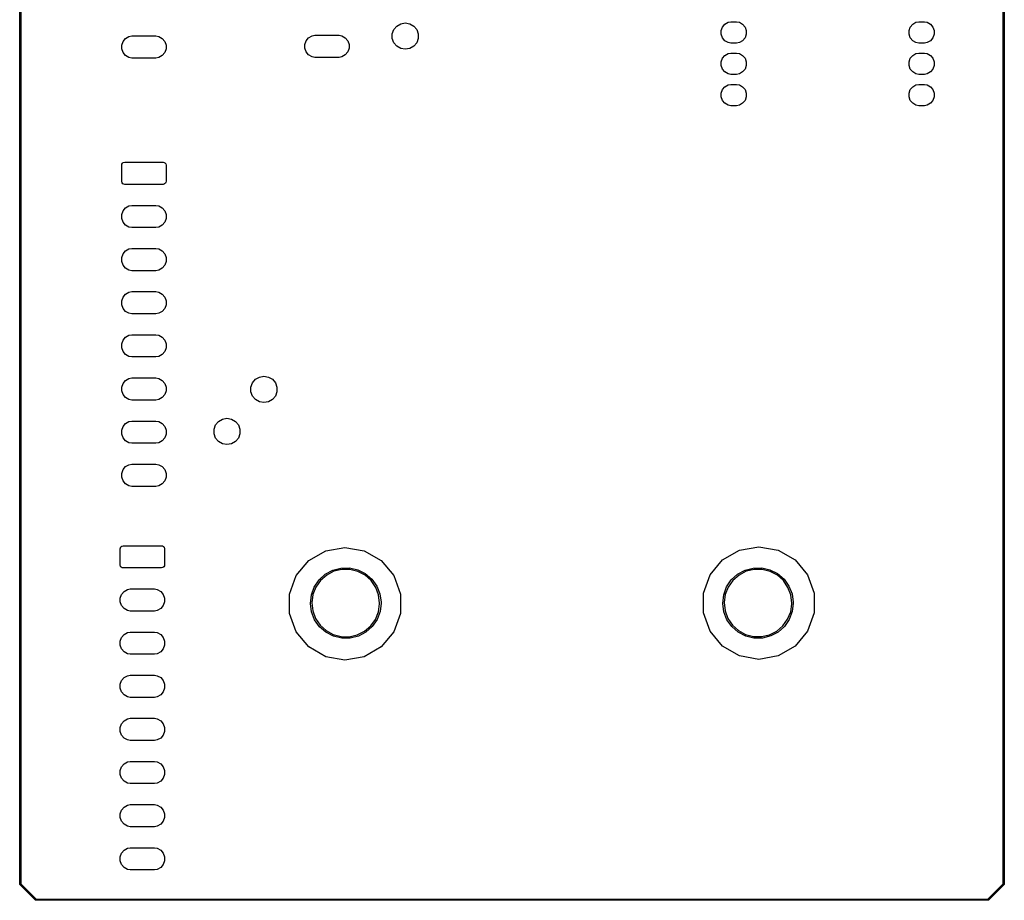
# Model space of a CAD drawing. Extents: x 81 to 161, y -172 to -32.
# Tile 1 of 3: x 81 to 161, y -172 to -101. Entities that reach past the tile are written whole.
import ezdxf

# ---------------------------------------------------------------- set-up
doc = ezdxf.new("R2010")
doc.units = 0
doc.header["$MEASUREMENT"] = 0
doc.layers.add('BLACK', color=7, linetype='CONTINUOUS')

msp = doc.modelspace()

# ---------------------------------------------------------------- linework, layer by layer
at = {"layer": 'BLACK', "linetype": 'CONTINUOUS'}
for p, q in [((81.484, -170.813), (81.484, -33.2762)), ((81.584, -33.2947), (81.584, -170.794)), ((161.304, -170.794), (161.303, -33.2312)), ((161.403, -33.2127), (161.403, -170.813)), ((111.726, -101.844), (111.853, -101.495)), ((111.853, -101.495), (112.092, -101.21)), ((112.092, -101.21), (112.414, -101.025)), ((112.414, -101.025), (112.78, -100.96)), ((112.78, -100.96), (113.146, -101.025)), ((113.146, -101.025), (113.468, -101.21)), ((113.468, -101.21), (113.707, -101.495)), ((113.707, -101.495), (113.834, -101.844)), ((138.43, -101.575), (138.534, -101.289)), ((138.534, -101.289), (138.73, -101.055)), ((138.73, -101.055), (138.994, -100.903)), ((138.994, -100.903), (139.218, -100.863)), ((139.218, -100.863), (139.674, -100.863)), ((139.674, -100.863), (139.898, -100.903)), ((139.898, -100.903), (140.162, -101.055)), ((140.162, -101.055), (140.358, -101.289)), ((140.358, -101.289), (140.462, -101.575)), ((153.67, -101.575), (153.774, -101.289)), ((153.774, -101.289), (153.97, -101.055)), ((153.97, -101.055), (154.234, -100.903)), ((154.234, -100.903), (154.458, -100.863)), ((154.458, -100.863), (154.914, -100.863)), ((154.914, -100.863), (155.138, -100.903)), ((155.138, -100.903), (155.402, -101.055)), ((155.402, -101.055), (155.598, -101.289)), ((155.598, -101.289), (155.702, -101.575)), ((89.8756, -102.453), (90.0796, -102.21)), ((90.0796, -102.21), (90.3544, -102.052)), ((90.3544, -102.052), (90.5883, -102.01)), ((90.5883, -102.01), (92.5457, -102.01)), ((92.5457, -102.01), (92.7796, -102.052)), ((92.7796, -102.052), (93.0544, -102.21)), ((93.0544, -102.21), (93.2584, -102.453)), ((104.735, -102.402), (104.939, -102.159)), ((104.939, -102.159), (105.213, -102)), ((105.213, -102), (105.447, -101.959)), ((105.447, -101.959), (107.405, -101.959)), ((107.405, -101.959), (107.639, -102)), ((107.639, -102), (107.913, -102.159)), ((107.913, -102.159), (108.117, -102.402)), ((111.726, -102.216), (111.726, -101.844)), ((111.853, -102.565), (111.726, -102.216)), ((113.834, -102.216), (113.707, -102.565)), ((113.834, -101.844), (113.834, -102.216)), ((138.43, -101.879), (138.43, -101.575)), ((138.534, -102.165), (138.43, -101.879)), ((138.73, -102.399), (138.534, -102.165)), ((140.358, -102.165), (140.162, -102.399)), ((140.462, -101.879), (140.358, -102.165)), ((140.462, -101.575), (140.462, -101.879)), ((153.67, -101.879), (153.67, -101.575)), ((153.774, -102.165), (153.67, -101.879)), ((153.97, -102.399), (153.774, -102.165)), ((155.598, -102.165), (155.402, -102.399)), ((155.702, -101.879), (155.598, -102.165)), ((155.702, -101.575), (155.702, -101.879)), ((89.767, -102.752), (89.8756, -102.453)), ((89.767, -103.069), (89.767, -102.752)), ((89.8756, -103.367), (89.767, -103.069)), ((93.2584, -102.453), (93.367, -102.752)), ((93.367, -103.069), (93.2584, -103.367)), ((93.367, -102.752), (93.367, -103.069)), ((104.626, -102.7), (104.735, -102.402)), ((104.626, -103.018), (104.626, -102.7)), ((104.735, -103.316), (104.626, -103.018)), ((108.117, -102.402), (108.226, -102.7)), ((108.226, -103.018), (108.117, -103.316)), ((108.226, -102.7), (108.226, -103.018)), ((112.092, -102.85), (111.853, -102.565)), ((112.414, -103.035), (112.092, -102.85)), ((112.78, -103.1), (112.414, -103.035)), ((113.146, -103.035), (112.78, -103.1)), ((113.468, -102.85), (113.146, -103.035)), ((113.707, -102.565), (113.468, -102.85)), ((138.994, -102.551), (138.73, -102.399)), ((139.218, -102.591), (138.994, -102.551)), ((139.674, -102.591), (139.218, -102.591)), ((139.898, -102.551), (139.674, -102.591)), ((140.162, -102.399), (139.898, -102.551)), ((154.234, -102.551), (153.97, -102.399)), ((154.458, -102.591), (154.234, -102.551)), ((154.914, -102.591), (154.458, -102.591)), ((155.138, -102.551), (154.914, -102.591)), ((155.402, -102.399), (155.138, -102.551)), ((90.0796, -103.61), (89.8756, -103.367)), ((90.3544, -103.769), (90.0796, -103.61)), ((90.5883, -103.81), (90.3544, -103.769)), ((92.5457, -103.81), (90.5883, -103.81)), ((92.7796, -103.769), (92.5457, -103.81)), ((93.0544, -103.61), (92.7796, -103.769)), ((93.2584, -103.367), (93.0544, -103.61)), ((104.939, -103.559), (104.735, -103.316)), ((105.213, -103.718), (104.939, -103.559)), ((105.447, -103.759), (105.213, -103.718)), ((107.405, -103.759), (105.447, -103.759)), ((107.639, -103.718), (107.405, -103.759)), ((107.913, -103.559), (107.639, -103.718)), ((108.117, -103.316), (107.913, -103.559)), ((138.43, -104.115), (138.534, -103.829)), ((138.534, -103.829), (138.73, -103.595)), ((138.73, -103.595), (138.994, -103.443)), ((138.994, -103.443), (139.218, -103.403)), ((139.218, -103.403), (139.674, -103.403)), ((139.674, -103.403), (139.898, -103.443)), ((139.898, -103.443), (140.162, -103.595)), ((140.162, -103.595), (140.358, -103.829)), ((140.358, -103.829), (140.462, -104.115)), ((153.67, -104.115), (153.774, -103.829)), ((153.774, -103.829), (153.97, -103.595)), ((153.97, -103.595), (154.234, -103.443)), ((154.234, -103.443), (154.458, -103.403)), ((154.458, -103.403), (154.914, -103.403)), ((154.914, -103.403), (155.138, -103.443)), ((155.138, -103.443), (155.402, -103.595)), ((155.402, -103.595), (155.598, -103.829)), ((155.598, -103.829), (155.702, -104.115)), ((138.43, -104.419), (138.43, -104.115)), ((138.534, -104.705), (138.43, -104.419)), ((140.462, -104.419), (140.358, -104.705)), ((140.462, -104.115), (140.462, -104.419)), ((153.67, -104.419), (153.67, -104.115)), ((153.774, -104.705), (153.67, -104.419)), ((155.702, -104.419), (155.598, -104.705)), ((155.702, -104.115), (155.702, -104.419)), ((138.73, -104.939), (138.534, -104.705)), ((138.994, -105.091), (138.73, -104.939)), ((139.218, -105.131), (138.994, -105.091)), ((139.674, -105.131), (139.218, -105.131)), ((139.898, -105.091), (139.674, -105.131)), ((140.162, -104.939), (139.898, -105.091)), ((140.358, -104.705), (140.162, -104.939)), ((153.97, -104.939), (153.774, -104.705)), ((154.234, -105.091), (153.97, -104.939)), ((154.458, -105.131), (154.234, -105.091)), ((154.914, -105.131), (154.458, -105.131)), ((155.138, -105.091), (154.914, -105.131)), ((155.402, -104.939), (155.138, -105.091)), ((155.598, -104.705), (155.402, -104.939)), ((138.534, -106.369), (138.73, -106.135)), ((138.73, -106.135), (138.994, -105.983)), ((138.994, -105.983), (139.218, -105.943)), ((139.218, -105.943), (139.674, -105.943)), ((139.674, -105.943), (139.898, -105.983)), ((139.898, -105.983), (140.162, -106.135)), ((140.162, -106.135), (140.358, -106.369)), ((153.774, -106.369), (153.97, -106.135)), ((153.97, -106.135), (154.234, -105.983)), ((154.234, -105.983), (154.458, -105.943)), ((154.458, -105.943), (154.914, -105.943)), ((154.914, -105.943), (155.138, -105.983)), ((155.138, -105.983), (155.402, -106.135)), ((155.402, -106.135), (155.598, -106.369)), ((138.43, -106.655), (138.534, -106.369)), ((138.43, -106.959), (138.43, -106.655)), ((138.534, -107.245), (138.43, -106.959)), ((140.358, -106.369), (140.462, -106.655)), ((140.462, -106.959), (140.358, -107.245)), ((140.462, -106.655), (140.462, -106.959)), ((153.67, -106.655), (153.774, -106.369)), ((153.67, -106.959), (153.67, -106.655)), ((153.774, -107.245), (153.67, -106.959)), ((155.598, -106.369), (155.702, -106.655)), ((155.702, -106.959), (155.598, -107.245)), ((155.702, -106.655), (155.702, -106.959)), ((138.73, -107.479), (138.534, -107.245)), ((138.994, -107.631), (138.73, -107.479)), ((139.218, -107.671), (138.994, -107.631)), ((139.674, -107.671), (139.218, -107.671)), ((139.898, -107.631), (139.674, -107.671)), ((140.162, -107.479), (139.898, -107.631)), ((140.358, -107.245), (140.162, -107.479)), ((153.97, -107.479), (153.774, -107.245)), ((154.234, -107.631), (153.97, -107.479)), ((154.458, -107.671), (154.234, -107.631)), ((154.914, -107.671), (154.458, -107.671)), ((155.138, -107.631), (154.914, -107.671)), ((155.402, -107.479), (155.138, -107.631)), ((155.598, -107.245), (155.402, -107.479)), ((89.767, -112.507), (89.7821, -112.421)), ((89.767, -113.807), (89.767, -112.507)), ((89.7821, -112.421), (89.8255, -112.346)), ((89.8255, -112.346), (89.892, -112.29)), ((89.892, -112.29), (90.017, -112.257)), ((90.017, -112.257), (93.117, -112.257)), ((93.117, -112.257), (93.2025, -112.272)), ((93.2025, -112.272), (93.2777, -112.315)), ((93.2777, -112.315), (93.3335, -112.382)), ((93.3335, -112.382), (93.367, -112.507)), ((93.367, -112.507), (93.367, -113.807)), ((89.8005, -113.932), (89.767, -113.807)), ((89.8563, -113.999), (89.8005, -113.932)), ((89.9315, -114.042), (89.8563, -113.999)), ((90.017, -114.057), (89.9315, -114.042)), ((93.117, -114.057), (90.017, -114.057)), ((93.242, -114.024), (93.117, -114.057)), ((93.3085, -113.968), (93.242, -114.024)), ((93.3519, -113.893), (93.3085, -113.968)), ((93.367, -113.807), (93.3519, -113.893)), ((90.0796, -115.957), (90.3544, -115.798)), ((90.3544, -115.798), (90.5883, -115.757)), ((90.5883, -115.757), (92.5457, -115.757)), ((92.5457, -115.757), (92.7796, -115.798)), ((92.7796, -115.798), (93.0544, -115.957)), ((89.767, -116.498), (89.8756, -116.2)), ((89.767, -116.816), (89.767, -116.498)), ((89.8756, -116.2), (90.0796, -115.957)), ((93.0544, -115.957), (93.2584, -116.2)), ((93.2584, -116.2), (93.367, -116.498)), ((93.367, -116.498), (93.367, -116.816)), ((89.8756, -117.114), (89.767, -116.816)), ((90.0796, -117.357), (89.8756, -117.114)), ((90.3544, -117.516), (90.0796, -117.357)), ((93.0544, -117.357), (92.7796, -117.516)), ((93.2584, -117.114), (93.0544, -117.357)), ((93.367, -116.816), (93.2584, -117.114)), ((90.5883, -117.557), (90.3544, -117.516)), ((92.5457, -117.557), (90.5883, -117.557)), ((92.7796, -117.516), (92.5457, -117.557)), ((89.767, -119.998), (89.8756, -119.7)), ((89.8756, -119.7), (90.0796, -119.457)), ((90.0796, -119.457), (90.3544, -119.298)), ((90.3544, -119.298), (90.5883, -119.257)), ((90.5883, -119.257), (92.5457, -119.257)), ((92.5457, -119.257), (92.7796, -119.298)), ((92.7796, -119.298), (93.0544, -119.457)), ((93.0544, -119.457), (93.2584, -119.7)), ((93.2584, -119.7), (93.367, -119.998)), ((89.767, -120.316), (89.767, -119.998)), ((89.8756, -120.614), (89.767, -120.316)), ((90.0796, -120.857), (89.8756, -120.614)), ((93.2584, -120.614), (93.0544, -120.857)), ((93.367, -120.316), (93.2584, -120.614)), ((93.367, -119.998), (93.367, -120.316)), ((90.3544, -121.016), (90.0796, -120.857)), ((90.5883, -121.057), (90.3544, -121.016)), ((92.5457, -121.057), (90.5883, -121.057)), ((92.7796, -121.016), (92.5457, -121.057)), ((93.0544, -120.857), (92.7796, -121.016)), ((89.8756, -123.2), (90.0796, -122.957)), ((90.0796, -122.957), (90.3544, -122.798)), ((90.3544, -122.798), (90.5883, -122.757)), ((90.5883, -122.757), (92.5457, -122.757)), ((92.5457, -122.757), (92.7796, -122.798)), ((92.7796, -122.798), (93.0544, -122.957)), ((93.0544, -122.957), (93.2584, -123.2)), ((89.767, -123.498), (89.8756, -123.2)), ((89.767, -123.816), (89.767, -123.498)), ((89.8756, -124.114), (89.767, -123.816)), ((93.2584, -123.2), (93.367, -123.498)), ((93.367, -123.816), (93.2584, -124.114)), ((93.367, -123.498), (93.367, -123.816)), ((90.0796, -124.357), (89.8756, -124.114)), ((90.3544, -124.516), (90.0796, -124.357)), ((90.5883, -124.557), (90.3544, -124.516)), ((92.5457, -124.557), (90.5883, -124.557)), ((92.7796, -124.516), (92.5457, -124.557)), ((93.0544, -124.357), (92.7796, -124.516)), ((93.2584, -124.114), (93.0544, -124.357)), ((90.3544, -126.298), (90.5883, -126.257)), ((90.5883, -126.257), (92.5457, -126.257)), ((92.5457, -126.257), (92.7796, -126.298)), ((89.767, -126.998), (89.8756, -126.7)), ((89.767, -127.316), (89.767, -126.998)), ((89.8756, -126.7), (90.0796, -126.457)), ((90.0796, -126.457), (90.3544, -126.298)), ((92.7796, -126.298), (93.0544, -126.457)), ((93.0544, -126.457), (93.2584, -126.7)), ((93.2584, -126.7), (93.367, -126.998)), ((93.367, -126.998), (93.367, -127.316)), ((89.8756, -127.614), (89.767, -127.316)), ((90.0796, -127.857), (89.8756, -127.614)), ((90.3544, -128.016), (90.0796, -127.857)), ((93.0544, -127.857), (92.7796, -128.016)), ((93.2584, -127.614), (93.0544, -127.857)), ((93.367, -127.316), (93.2584, -127.614)), ((90.5883, -128.057), (90.3544, -128.016)), ((92.5457, -128.057), (90.5883, -128.057)), ((92.7796, -128.016), (92.5457, -128.057)), ((89.767, -130.498), (89.8756, -130.2)), ((89.8756, -130.2), (90.0796, -129.957)), ((90.0796, -129.957), (90.3544, -129.798)), ((90.3544, -129.798), (90.5883, -129.757)), ((90.5883, -129.757), (92.5457, -129.757)), ((92.5457, -129.757), (92.7796, -129.798)), ((92.7796, -129.798), (93.0544, -129.957)), ((93.0544, -129.957), (93.2584, -130.2)), ((93.2584, -130.2), (93.367, -130.498)), ((100.256, -130.504), (100.383, -130.155)), ((100.383, -130.155), (100.622, -129.87)), ((100.622, -129.87), (100.944, -129.685)), ((100.944, -129.685), (101.31, -129.62)), ((101.31, -129.62), (101.676, -129.685)), ((101.676, -129.685), (101.998, -129.87)), ((101.998, -129.87), (102.237, -130.155)), ((102.237, -130.155), (102.364, -130.504)), ((89.767, -130.816), (89.767, -130.498)), ((89.8756, -131.114), (89.767, -130.816)), ((93.367, -130.816), (93.2584, -131.114)), ((93.367, -130.498), (93.367, -130.816)), ((100.256, -130.876), (100.256, -130.504)), ((100.383, -131.225), (100.256, -130.876)), ((102.364, -130.876), (102.237, -131.225)), ((102.364, -130.504), (102.364, -130.876)), ((90.0796, -131.357), (89.8756, -131.114)), ((90.3544, -131.516), (90.0796, -131.357)), ((90.5883, -131.557), (90.3544, -131.516)), ((92.5457, -131.557), (90.5883, -131.557)), ((92.7796, -131.516), (92.5457, -131.557)), ((93.0544, -131.357), (92.7796, -131.516)), ((93.2584, -131.114), (93.0544, -131.357)), ((100.622, -131.51), (100.383, -131.225)), ((100.944, -131.695), (100.622, -131.51)), ((101.31, -131.76), (100.944, -131.695)), ((101.676, -131.695), (101.31, -131.76)), ((101.998, -131.51), (101.676, -131.695)), ((102.237, -131.225), (101.998, -131.51)), ((89.8756, -133.7), (90.0796, -133.457)), ((90.0796, -133.457), (90.3544, -133.298)), ((90.3544, -133.298), (90.5883, -133.257)), ((90.5883, -133.257), (92.5457, -133.257)), ((92.5457, -133.257), (92.7796, -133.298)), ((92.7796, -133.298), (93.0544, -133.457)), ((93.0544, -133.457), (93.2584, -133.7)), ((97.3834, -133.565), (97.6222, -133.28)), ((97.6222, -133.28), (97.944, -133.095)), ((97.944, -133.095), (98.31, -133.03)), ((98.31, -133.03), (98.676, -133.095)), ((98.676, -133.095), (98.9978, -133.28)), ((98.9978, -133.28), (99.2366, -133.565)), ((89.767, -133.998), (89.8756, -133.7)), ((89.767, -134.316), (89.767, -133.998)), ((93.2584, -133.7), (93.367, -133.998)), ((93.367, -133.998), (93.367, -134.316)), ((97.2563, -133.914), (97.3834, -133.565)), ((97.2563, -134.286), (97.2563, -133.914)), ((99.2366, -133.565), (99.3637, -133.914)), ((99.3637, -133.914), (99.3637, -134.286)), ((89.8756, -134.614), (89.767, -134.316)), ((90.0796, -134.857), (89.8756, -134.614)), ((90.3544, -135.016), (90.0796, -134.857)), ((90.5883, -135.057), (90.3544, -135.016)), ((92.5457, -135.057), (90.5883, -135.057)), ((92.7796, -135.016), (92.5457, -135.057)), ((93.0544, -134.857), (92.7796, -135.016)), ((93.2584, -134.614), (93.0544, -134.857)), ((93.367, -134.316), (93.2584, -134.614)), ((97.3834, -134.635), (97.2563, -134.286)), ((97.6222, -134.92), (97.3834, -134.635)), ((97.944, -135.105), (97.6222, -134.92)), ((98.9978, -134.92), (98.676, -135.105)), ((99.2366, -134.635), (98.9978, -134.92)), ((99.3637, -134.286), (99.2366, -134.635)), ((98.31, -135.17), (97.944, -135.105)), ((98.676, -135.105), (98.31, -135.17)), ((89.767, -137.498), (89.8756, -137.2)), ((89.8756, -137.2), (90.0796, -136.957)), ((90.0796, -136.957), (90.3544, -136.798)), ((90.3544, -136.798), (90.5883, -136.757)), ((90.5883, -136.757), (92.5457, -136.757)), ((92.5457, -136.757), (92.7796, -136.798)), ((92.7796, -136.798), (93.0544, -136.957)), ((93.0544, -136.957), (93.2584, -137.2)), ((93.2584, -137.2), (93.367, -137.498)), ((89.767, -137.816), (89.767, -137.498)), ((89.8756, -138.114), (89.767, -137.816)), ((90.0796, -138.357), (89.8756, -138.114)), ((93.2584, -138.114), (93.0544, -138.357)), ((93.367, -137.816), (93.2584, -138.114)), ((93.367, -137.498), (93.367, -137.816)), ((90.3544, -138.516), (90.0796, -138.357)), ((90.5883, -138.557), (90.3544, -138.516)), ((92.5457, -138.557), (90.5883, -138.557)), ((92.7796, -138.516), (92.5457, -138.557)), ((93.0544, -138.357), (92.7796, -138.516)), ((89.64, -143.622), (89.6551, -143.536)), ((89.64, -144.922), (89.64, -143.622)), ((89.6551, -143.536), (89.6985, -143.461)), ((89.6985, -143.461), (89.765, -143.405)), ((89.765, -143.405), (89.89, -143.372)), ((89.89, -143.372), (92.99, -143.372)), ((92.99, -143.372), (93.0755, -143.387)), ((93.0755, -143.387), (93.1507, -143.43)), ((93.1507, -143.43), (93.2065, -143.497)), ((93.2065, -143.497), (93.24, -143.622)), ((93.24, -143.622), (93.24, -144.922)), ((104.949, -144.582), (106.324, -143.788)), ((106.324, -143.788), (107.886, -143.513)), ((107.886, -143.513), (109.449, -143.788)), ((109.449, -143.788), (110.824, -144.582)), ((138.541, -144.518), (139.915, -143.725)), ((139.915, -143.725), (141.478, -143.449)), ((141.478, -143.449), (143.041, -143.725)), ((143.041, -143.725), (144.415, -144.518)), ((103.929, -145.797), (104.949, -144.582)), ((110.824, -144.582), (111.844, -145.797)), ((137.521, -145.734), (138.541, -144.518)), ((144.415, -144.518), (145.435, -145.734)), ((89.6735, -145.047), (89.64, -144.922)), ((89.7293, -145.114), (89.6735, -145.047)), ((89.8045, -145.157), (89.7293, -145.114)), ((89.89, -145.172), (89.8045, -145.157)), ((92.99, -145.172), (89.89, -145.172)), ((93.115, -145.139), (92.99, -145.172)), ((93.1815, -145.083), (93.115, -145.139)), ((93.2249, -145.008), (93.1815, -145.083)), ((93.24, -144.922), (93.2249, -145.008)), ((106.289, -145.685), (106.895, -145.356)), ((106.993, -145.447), (106.406, -145.749)), ((106.895, -145.356), (107.561, -145.181)), ((107.634, -145.293), (106.993, -145.447)), ((107.561, -145.181), (108.25, -145.17)), ((108.294, -145.296), (107.634, -145.293)), ((108.25, -145.17), (108.921, -145.324)), ((108.934, -145.457), (108.294, -145.296)), ((108.921, -145.324), (109.537, -145.633)), ((139.755, -145.684), (140.36, -145.356)), ((140.458, -145.447), (139.872, -145.749)), ((140.36, -145.356), (141.026, -145.181)), ((141.099, -145.293), (140.458, -145.447)), ((141.026, -145.181), (141.714, -145.17)), ((141.758, -145.296), (141.099, -145.293)), ((141.714, -145.17), (142.385, -145.324)), ((142.398, -145.457), (141.758, -145.296)), ((142.385, -145.324), (142.999, -145.633)), ((103.386, -147.289), (103.929, -145.797)), ((105.396, -146.72), (105.78, -146.148)), ((105.909, -146.183), (105.529, -146.723)), ((105.78, -146.148), (106.289, -145.685)), ((106.406, -145.749), (105.909, -146.183)), ((109.518, -145.766), (108.934, -145.457)), ((110.01, -146.205), (109.518, -145.766)), ((109.537, -145.633), (110.06, -146.081)), ((110.384, -146.749), (110.01, -146.205)), ((110.06, -146.081), (110.462, -146.64)), ((111.844, -145.797), (112.386, -147.289)), ((136.978, -147.225), (137.521, -145.734)), ((138.863, -146.718), (139.246, -146.147)), ((139.375, -146.182), (138.996, -146.722)), ((139.246, -146.147), (139.755, -145.684)), ((139.872, -145.749), (139.375, -146.182)), ((142.981, -145.765), (142.398, -145.457)), ((143.473, -146.204), (142.981, -145.765)), ((142.999, -145.633), (143.523, -146.08)), ((143.846, -146.747), (143.473, -146.204)), ((143.523, -146.08), (143.924, -146.639)), ((145.435, -145.734), (145.978, -147.225)), ((89.9526, -147.072), (90.2274, -146.913)), ((90.2274, -146.913), (90.4613, -146.872)), ((90.4613, -146.872), (92.4187, -146.872)), ((92.4187, -146.872), (92.6526, -146.913)), ((92.6526, -146.913), (92.9274, -147.072)), ((105.159, -147.367), (105.396, -146.72)), ((105.529, -146.723), (105.289, -147.338)), ((110.618, -147.366), (110.384, -146.749)), ((110.462, -146.64), (110.719, -147.279)), ((138.626, -147.365), (138.863, -146.718)), ((138.996, -146.722), (138.757, -147.336)), ((144.079, -147.364), (143.846, -146.747)), ((143.924, -146.639), (144.181, -147.277)), ((89.64, -147.613), (89.7486, -147.315)), ((89.64, -147.931), (89.64, -147.613)), ((89.7486, -147.315), (89.9526, -147.072)), ((92.9274, -147.072), (93.1314, -147.315)), ((93.1314, -147.315), (93.24, -147.613)), ((93.24, -147.613), (93.24, -147.931)), ((103.386, -148.875), (103.386, -147.289)), ((105.083, -148.051), (105.159, -147.367)), ((105.289, -147.338), (105.203, -147.993)), ((110.697, -148.021), (110.618, -147.366)), ((110.719, -147.279), (110.816, -147.961)), ((112.386, -147.289), (112.386, -148.875)), ((136.978, -148.812), (136.978, -147.225)), ((138.551, -148.048), (138.626, -147.365)), ((138.757, -147.336), (138.671, -147.99)), ((144.159, -148.018), (144.079, -147.364)), ((144.181, -147.277), (144.278, -147.959)), ((145.978, -147.225), (145.978, -148.812)), ((89.7486, -148.229), (89.64, -147.931)), ((89.9526, -148.472), (89.7486, -148.229)), ((90.2274, -148.631), (89.9526, -148.472)), ((90.4613, -148.672), (90.2274, -148.631)), ((92.6526, -148.631), (92.4187, -148.672)), ((92.9274, -148.472), (92.6526, -148.631)), ((93.1314, -148.229), (92.9274, -148.472)), ((93.24, -147.931), (93.1314, -148.229)), ((105.173, -148.734), (105.083, -148.051)), ((105.203, -147.993), (105.276, -148.649)), ((105.276, -148.649), (105.503, -149.268)), ((110.603, -148.732), (110.696, -148.079)), ((110.696, -148.079), (110.697, -148.021)), ((110.817, -148.021), (110.734, -148.705)), ((110.816, -147.961), (110.817, -148.021)), ((138.64, -148.731), (138.551, -148.048)), ((138.671, -147.99), (138.743, -148.645)), ((138.743, -148.645), (138.97, -149.264)), ((144.065, -148.729), (144.158, -148.076)), ((144.158, -148.076), (144.159, -148.018)), ((144.278, -148.018), (144.196, -148.702)), ((144.278, -147.959), (144.278, -148.018)), ((92.4187, -148.672), (90.4613, -148.672)), ((103.929, -150.367), (103.386, -148.875)), ((105.423, -149.376), (105.173, -148.734)), ((105.819, -149.94), (105.423, -149.376)), ((105.503, -149.268), (105.871, -149.816)), ((109.972, -149.881), (110.357, -149.345)), ((110.491, -149.35), (110.1, -149.917)), ((110.357, -149.345), (110.603, -148.732)), ((110.734, -148.705), (110.491, -149.35)), ((112.386, -148.875), (111.844, -150.367)), ((137.521, -150.303), (136.978, -148.812)), ((138.89, -149.372), (138.64, -148.731)), ((139.286, -149.935), (138.89, -149.372)), ((138.97, -149.264), (139.337, -149.811)), ((143.434, -149.876), (143.819, -149.34)), ((143.953, -149.345), (143.563, -149.912)), ((143.819, -149.34), (144.065, -148.729)), ((144.196, -148.702), (143.953, -149.345)), ((145.978, -148.812), (145.435, -150.303)), ((106.339, -150.393), (105.819, -149.94)), ((105.871, -149.816), (106.359, -150.26)), ((109.47, -150.309), (109.972, -149.881)), ((110.1, -149.917), (109.586, -150.376)), ((139.805, -150.387), (139.286, -149.935)), ((139.337, -149.811), (139.825, -150.255)), ((142.933, -150.304), (143.434, -149.876)), ((143.563, -149.912), (143.049, -150.37)), ((89.64, -151.113), (89.7486, -150.815)), ((89.7486, -150.815), (89.9526, -150.572)), ((89.9526, -150.572), (90.2274, -150.413)), ((90.2274, -150.413), (90.4613, -150.372)), ((90.4613, -150.372), (92.4187, -150.372)), ((92.4187, -150.372), (92.6526, -150.413)), ((92.6526, -150.413), (92.9274, -150.572)), ((92.9274, -150.572), (93.1314, -150.815)), ((93.1314, -150.815), (93.24, -151.113)), ((104.949, -151.582), (103.929, -150.367)), ((106.951, -150.708), (106.339, -150.393)), ((106.359, -150.26), (106.939, -150.575)), ((106.939, -150.575), (107.577, -150.743)), ((107.62, -150.869), (106.951, -150.708)), ((107.577, -150.743), (108.237, -150.753)), ((108.309, -150.866), (107.62, -150.869)), ((108.237, -150.753), (108.88, -150.606)), ((108.977, -150.698), (108.309, -150.866)), ((108.88, -150.606), (109.47, -150.309)), ((109.586, -150.376), (108.977, -150.698)), ((111.844, -150.367), (110.824, -151.582)), ((138.541, -151.519), (137.521, -150.303)), ((140.416, -150.703), (139.805, -150.387)), ((139.825, -150.255), (140.404, -150.57)), ((140.404, -150.57), (141.042, -150.737)), ((141.085, -150.864), (140.416, -150.703)), ((141.042, -150.737), (141.701, -150.747)), ((141.773, -150.86), (141.085, -150.864)), ((141.701, -150.747), (142.344, -150.6)), ((142.441, -150.692), (141.773, -150.86)), ((142.344, -150.6), (142.933, -150.304)), ((143.049, -150.37), (142.441, -150.692)), ((145.435, -150.303), (144.415, -151.519)), ((89.64, -151.431), (89.64, -151.113)), ((89.7486, -151.729), (89.64, -151.431)), ((89.9526, -151.972), (89.7486, -151.729)), ((93.1314, -151.729), (92.9274, -151.972)), ((93.24, -151.431), (93.1314, -151.729)), ((93.24, -151.113), (93.24, -151.431)), ((106.324, -152.376), (104.949, -151.582)), ((110.824, -151.582), (109.449, -152.376)), ((139.915, -152.312), (138.541, -151.519)), ((144.415, -151.519), (143.041, -152.312)), ((90.2274, -152.131), (89.9526, -151.972)), ((90.4613, -152.172), (90.2274, -152.131)), ((92.4187, -152.172), (90.4613, -152.172)), ((92.6526, -152.131), (92.4187, -152.172)), ((92.9274, -151.972), (92.6526, -152.131)), ((107.886, -152.651), (106.324, -152.376)), ((109.449, -152.376), (107.886, -152.651)), ((141.478, -152.588), (139.915, -152.312)), ((143.041, -152.312), (141.478, -152.588)), ((89.7486, -154.315), (89.9526, -154.072)), ((89.9526, -154.072), (90.2274, -153.913)), ((90.2274, -153.913), (90.4613, -153.872)), ((90.4613, -153.872), (92.4187, -153.872)), ((92.4187, -153.872), (92.6526, -153.913)), ((92.6526, -153.913), (92.9274, -154.072)), ((92.9274, -154.072), (93.1314, -154.315)), ((89.64, -154.613), (89.7486, -154.315)), ((89.64, -154.931), (89.64, -154.613)), ((89.7486, -155.229), (89.64, -154.931)), ((93.1314, -154.315), (93.24, -154.613)), ((93.24, -154.931), (93.1314, -155.229)), ((93.24, -154.613), (93.24, -154.931)), ((89.9526, -155.472), (89.7486, -155.229)), ((90.2274, -155.631), (89.9526, -155.472)), ((90.4613, -155.672), (90.2274, -155.631)), ((92.4187, -155.672), (90.4613, -155.672)), ((92.6526, -155.631), (92.4187, -155.672)), ((92.9274, -155.472), (92.6526, -155.631)), ((93.1314, -155.229), (92.9274, -155.472)), ((89.9526, -157.572), (90.2274, -157.413)), ((90.2274, -157.413), (90.4613, -157.372)), ((90.4613, -157.372), (92.4187, -157.372)), ((92.4187, -157.372), (92.6526, -157.413)), ((92.6526, -157.413), (92.9274, -157.572)), ((89.64, -158.113), (89.7486, -157.815)), ((89.64, -158.431), (89.64, -158.113)), ((89.7486, -157.815), (89.9526, -157.572)), ((92.9274, -157.572), (93.1314, -157.815)), ((93.1314, -157.815), (93.24, -158.113)), ((93.24, -158.113), (93.24, -158.431)), ((89.7486, -158.729), (89.64, -158.431)), ((89.9526, -158.972), (89.7486, -158.729)), ((90.2274, -159.131), (89.9526, -158.972)), ((92.9274, -158.972), (92.6526, -159.131)), ((93.1314, -158.729), (92.9274, -158.972)), ((93.24, -158.431), (93.1314, -158.729)), ((90.4613, -159.172), (90.2274, -159.131)), ((92.4187, -159.172), (90.4613, -159.172)), ((92.6526, -159.131), (92.4187, -159.172)), ((89.64, -161.613), (89.7486, -161.315)), ((89.7486, -161.315), (89.9526, -161.072)), ((89.9526, -161.072), (90.2274, -160.913)), ((90.2274, -160.913), (90.4613, -160.872)), ((90.4613, -160.872), (92.4187, -160.872)), ((92.4187, -160.872), (92.6526, -160.913)), ((92.6526, -160.913), (92.9274, -161.072)), ((92.9274, -161.072), (93.1314, -161.315)), ((93.1314, -161.315), (93.24, -161.613)), ((89.64, -161.931), (89.64, -161.613)), ((89.7486, -162.229), (89.64, -161.931)), ((89.9526, -162.472), (89.7486, -162.229)), ((93.1314, -162.229), (92.9274, -162.472)), ((93.24, -161.931), (93.1314, -162.229)), ((93.24, -161.613), (93.24, -161.931)), ((90.2274, -162.631), (89.9526, -162.472)), ((90.4613, -162.672), (90.2274, -162.631)), ((92.4187, -162.672), (90.4613, -162.672)), ((92.6526, -162.631), (92.4187, -162.672)), ((92.9274, -162.472), (92.6526, -162.631)), ((89.7486, -164.815), (89.9526, -164.572)), ((89.9526, -164.572), (90.2274, -164.413)), ((90.2274, -164.413), (90.4613, -164.372)), ((90.4613, -164.372), (92.4187, -164.372)), ((92.4187, -164.372), (92.6526, -164.413)), ((92.6526, -164.413), (92.9274, -164.572)), ((92.9274, -164.572), (93.1314, -164.815)), ((89.64, -165.113), (89.7486, -164.815)), ((89.64, -165.431), (89.64, -165.113)), ((89.7486, -165.729), (89.64, -165.431)), ((93.1314, -164.815), (93.24, -165.113)), ((93.24, -165.431), (93.1314, -165.729)), ((93.24, -165.113), (93.24, -165.431)), ((89.9526, -165.972), (89.7486, -165.729)), ((90.2274, -166.131), (89.9526, -165.972)), ((90.4613, -166.172), (90.2274, -166.131)), ((92.4187, -166.172), (90.4613, -166.172)), ((92.6526, -166.131), (92.4187, -166.172)), ((92.9274, -165.972), (92.6526, -166.131)), ((93.1314, -165.729), (92.9274, -165.972)), ((89.64, -168.613), (89.7486, -168.315)), ((89.64, -168.931), (89.64, -168.613)), ((89.7486, -168.315), (89.9526, -168.072)), ((89.9526, -168.072), (90.2274, -167.913)), ((90.2274, -167.913), (90.4613, -167.872)), ((90.4613, -167.872), (92.4187, -167.872)), ((92.4187, -167.872), (92.6526, -167.913)), ((92.6526, -167.913), (92.9274, -168.072)), ((92.9274, -168.072), (93.1314, -168.315)), ((93.1314, -168.315), (93.24, -168.613)), ((93.24, -168.613), (93.24, -168.931)), ((89.7486, -169.229), (89.64, -168.931)), ((89.9526, -169.472), (89.7486, -169.229)), ((93.1314, -169.229), (92.9274, -169.472)), ((93.24, -168.931), (93.1314, -169.229)), ((90.2274, -169.631), (89.9526, -169.472)), ((90.4613, -169.672), (90.2274, -169.631)), ((92.4187, -169.672), (90.4613, -169.672)), ((92.6526, -169.631), (92.4187, -169.672)), ((92.9274, -169.472), (92.6526, -169.631)), ((81.4834, -170.819), (81.484, -170.813)), ((81.4851, -170.826), (81.4834, -170.819)), ((81.4863, -170.832), (81.4851, -170.826)), ((81.4874, -170.834), (81.4863, -170.832)), ((81.488, -170.836), (81.4874, -170.834)), ((81.4918, -170.842), (81.488, -170.836)), ((81.4951, -170.848), (81.4918, -170.842)), ((81.5002, -170.852), (81.4951, -170.848)), ((82.7671, -172.119), (81.5002, -170.852)), ((81.584, -170.794), (82.8247, -172.035)), ((160.063, -172.035), (161.304, -170.794)), ((161.387, -170.852), (160.12, -172.119)), ((161.392, -170.848), (161.387, -170.852)), ((161.396, -170.842), (161.392, -170.848)), ((161.4, -170.836), (161.396, -170.842)), ((161.401, -170.832), (161.4, -170.834)), ((161.4, -170.834), (161.4, -170.836)), ((161.402, -170.826), (161.401, -170.832)), ((161.404, -170.819), (161.402, -170.826)), ((161.403, -170.813), (161.404, -170.819)), ((82.7714, -172.124), (82.7671, -172.119)), ((82.7771, -172.127), (82.7714, -172.124)), ((82.7825, -172.131), (82.7771, -172.127)), ((82.7847, -172.132), (82.7825, -172.131)), ((82.7866, -172.133), (82.7847, -172.132)), ((82.7932, -172.134), (82.7866, -172.133)), ((82.7996, -172.136), (82.7932, -172.134)), ((82.8062, -172.135), (82.7996, -172.136)), ((160.081, -172.135), (82.8062, -172.135)), ((82.8247, -172.035), (160.063, -172.035)), ((160.088, -172.136), (160.081, -172.135)), ((160.094, -172.134), (160.088, -172.136)), ((160.101, -172.133), (160.094, -172.134)), ((160.103, -172.132), (160.101, -172.133)), ((160.105, -172.131), (160.103, -172.132)), ((160.11, -172.127), (160.105, -172.131)), ((160.116, -172.124), (160.11, -172.127)), ((160.12, -172.119), (160.116, -172.124))]:
    msp.add_line(p, q, dxfattribs=at)

doc.saveas('drawing.dxf')
